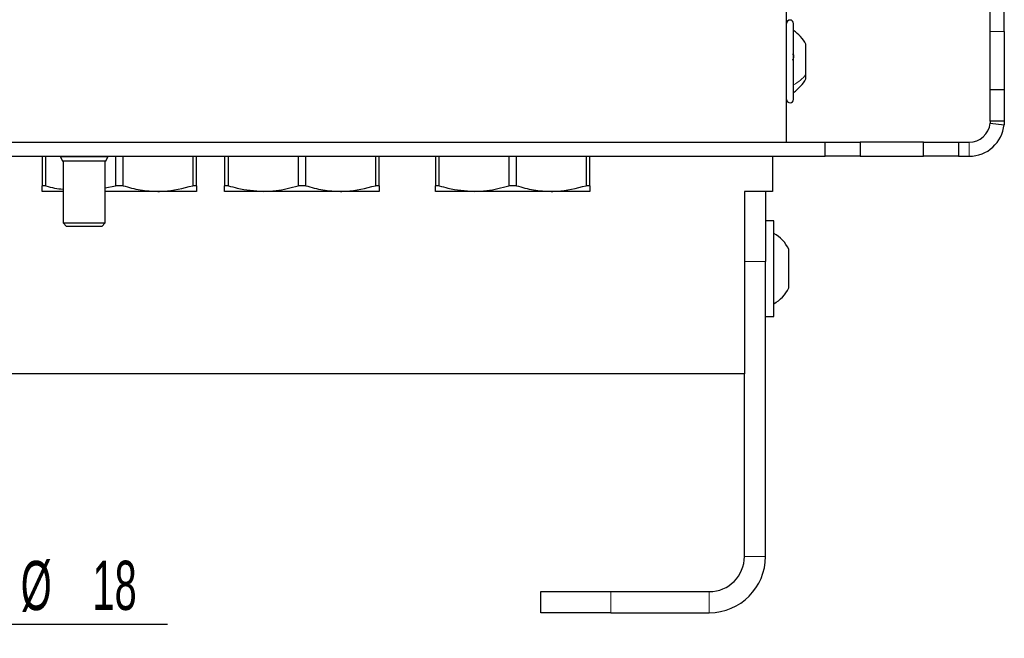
# Paper-space layout 'Blatt5' of a CAD drawing. Header units: millimetres. Extents: x 5 to 418, y 2 to 292.
# Tile 12 of 33: x 250 to 320, y 101 to 145. Entities that reach past the tile are written whole.
import ezdxf

# ---------------------------------------------------------------- set-up
doc = ezdxf.new("R2010")
doc.units = ezdxf.units.MM
doc.layers.add('SLD-0', color=7, linetype='Continuous')
doc.styles.add('SLDTEXTSTYLE1', font='TXT', dxfattribs={"width": 0.605})
doc.dimstyles.new('SLDDIMSTYLE5', dxfattribs={"dimtxt": 3.5, "dimasz": 3.302, "dimexe": 0, "dimexo": 0.0625, "dimgap": 0.875, "dimtad": 1, "dimlfac": 2, "dimrnd": 1e-09, "dimzin": 12, "dimdsep": 46, "dimtxsty": 'SLDTEXTSTYLE1', "dimsah": 1, "dimcen": 0.09, "dimadec": 0, "dimazin": 3, "dimtfac": 1, "dimtmove": 0, "dimatfit": 0, "dimfxl": 1, "dimfrac": 2, "dimtolj": 1, "dimtzin": 12, "dimarcsym": 0})

# ---------------------------------------------------------------- blocks, each defined once
blk = doc.blocks.new('_D_23')
at = {"layer": 'SLD-0', "color": 7}
for p, q in [((227.952, 119.75), (227.952, 100.758)), ((236.952, 119.75), (236.952, 100.758)), ((227.952, 101.758), (221.602, 101.758)), ((227.952, 101.758), (230.952, 101.758)), ((233.952, 101.758), (236.952, 101.758)), ((236.952, 101.758), (260.889, 101.758))]:
    blk.add_line(p, q, dxfattribs=at)
for points in [[(227.952, 101.758), (224.65, 102.266), (224.65, 101.25)], [(236.952, 101.758), (240.254, 101.25), (240.254, 102.266)]]:
    blk.add_solid(points, dxfattribs=at)
at = {"layer": 'SLD-0', "color": 7, "char_height": 3.5, "attachment_point": 1, "style": 'SLDTEXTSTYLE1'}
for s, insert in [('D=', (244.159, 106.28)), ('%%c', (250.439, 106.27)), ('18', (255.542, 106.28))]:
    blk.add_mtext(s, dxfattribs=dict(at, insert=insert))

psp = doc.layouts.new('Blatt5')

# ---------------------------------------------------------------- linework, layer by layer
at = {"color": 7, "linetype": 'Continuous', "lineweight": 25}
for p, q in [((304.9523, 136.0798), (304.9523, 150.5798)), ((319.4523, 143.9615), (319.4523, 148.5767)), ((320.4523, 143.9615), (320.4523, 148.5767)), ((305.4523, 139.1298), (305.4523, 144.5298)), ((319.4523, 139.8298), (319.4523, 143.9615)), ((320.4523, 143.9615), (320.4523, 139.8298)), ((306.3273, 140.8958), (306.3273, 143.0673)), ((306.3273, 140.5923), (306.3273, 140.8958)), ((319.4523, 137.5798), (319.4523, 139.8298)), ((319.4523, 139.8298), (320.4523, 139.8298)), ((320.4523, 139.8298), (320.4523, 137.5798)), ((319.4523, 137.5798), (319.4448, 137.4298)), ((319.4448, 137.4298), (320.4398, 137.3298)), ((320.4523, 137.5798), (319.4523, 137.5798)), ((320.4523, 137.5798), (320.4398, 137.3298)), ((137.2023, 136.0798), (307.7023, 136.0798)), ((307.7023, 135.0798), (307.7023, 136.0798)), ((307.7023, 136.0798), (310.2023, 136.0798)), ((310.2023, 136.0798), (310.2023, 135.0798)), ((314.7023, 136.0798), (310.2023, 136.0798)), ((314.7023, 135.0798), (314.7023, 136.0798)), ((314.7023, 136.0798), (317.2023, 136.0798)), ((317.2023, 136.0798), (317.2023, 135.0798)), ((317.2023, 136.0798), (317.9523, 136.0798)), ((137.2023, 135.0798), (307.7023, 135.0798)), ((251.9523, 135.0798), (251.9523, 132.9839)), ((252.2239, 132.9839), (252.2239, 135.0798)), ((253.2612, 135.0377), (253.4131, 134.7298)), ((256.6434, 135.0377), (253.2612, 135.0377)), ((253.3737, 135.0798), (253.3737, 135.0377)), ((256.4915, 134.7298), (253.4131, 134.7298)), ((253.4523, 134.7298), (253.4523, 130.3298)), ((256.4523, 130.3298), (256.4523, 134.7298)), ((256.4915, 134.7298), (256.6434, 135.0377)), ((256.5309, 135.0377), (256.5309, 135.0798)), ((257.1807, 135.0798), (257.1807, 132.9839)), ((257.7239, 132.9839), (257.7239, 135.0798)), ((262.6807, 135.0798), (262.6807, 132.9839)), ((262.9523, 132.9839), (262.9523, 135.0798)), ((264.9523, 135.0798), (264.9523, 132.9839)), ((265.2239, 132.9839), (265.2239, 135.0798)), ((270.1807, 135.0798), (270.1807, 132.9839)), ((270.7239, 132.9839), (270.7239, 135.0798)), ((275.6807, 135.0798), (275.6807, 132.9839)), ((275.9523, 132.9839), (275.9523, 135.0798)), ((279.9523, 135.0798), (279.9523, 132.9839)), ((280.2239, 132.9839), (280.2239, 135.0798)), ((285.1807, 135.0798), (285.1807, 132.9839)), ((285.7239, 132.9839), (285.7239, 135.0798)), ((290.6807, 135.0798), (290.6807, 132.9839)), ((290.9523, 132.9839), (290.9523, 135.0798)), ((303.9523, 135.0798), (303.9523, 132.5798)), ((310.2023, 135.0798), (307.7023, 135.0798)), ((310.2023, 135.0798), (314.7023, 135.0798)), ((317.2023, 135.0798), (314.7023, 135.0798)), ((317.2023, 135.0798), (317.9523, 135.0798)), ((252.2239, 132.9839), (251.9523, 132.9839)), ((253.4523, 132.5798), (251.9523, 132.5798)), ((256.4523, 132.8227), (257.1807, 132.9839)), ((260.2023, 132.5798), (256.4523, 132.5798)), ((257.7239, 132.9839), (257.1807, 132.9839)), ((262.9523, 132.5798), (260.2023, 132.5798)), ((262.9523, 132.9839), (262.6807, 132.9839)), ((265.2239, 132.9839), (264.9523, 132.9839)), ((267.7023, 132.5798), (264.9523, 132.5798)), ((273.2023, 132.5798), (267.7023, 132.5798)), ((270.7239, 132.9839), (270.1807, 132.9839)), ((275.9523, 132.5798), (273.2023, 132.5798)), ((275.9523, 132.9839), (275.6807, 132.9839)), ((280.2239, 132.9839), (279.9523, 132.9839)), ((282.7023, 132.5798), (279.9523, 132.5798)), ((288.2023, 132.5798), (282.7023, 132.5798)), ((285.7239, 132.9839), (285.1807, 132.9839)), ((290.9523, 132.5798), (288.2023, 132.5798)), ((290.9523, 132.9839), (290.6807, 132.9839)), ((303.9523, 132.5798), (301.9523, 132.5798)), ((301.9523, 132.5798), (301.9523, 119.5798)), ((303.4523, 132.5798), (303.4523, 127.5798)), ((304.0523, 130.4798), (303.4523, 130.4798)), ((304.0523, 123.6798), (304.0523, 130.4798)), ((253.4523, 130.3298), (253.7023, 130.0798)), ((253.4523, 130.3298), (256.4523, 130.3298)), ((256.2023, 130.0798), (253.7023, 130.0798)), ((256.2023, 130.0798), (256.4523, 130.3298)), ((305.1023, 125.7048), (305.1023, 128.4548)), ((303.4523, 106.5798), (303.4523, 127.5798)), ((303.4523, 123.6798), (304.0523, 123.6798)), ((301.9523, 119.5798), (243.7023, 119.5798)), ((301.9523, 106.5798), (301.9523, 119.5798)), ((287.4523, 102.5798), (287.4523, 104.0798)), ((287.4523, 104.0798), (292.4523, 104.0798)), ((292.4523, 104.0798), (299.4523, 104.0798)), ((292.4523, 102.5798), (287.4523, 102.5798)), ((292.4523, 102.5798), (299.4523, 102.5798))]:
    psp.add_line(p, q, dxfattribs=at)
at = {"color": 7, "linetype": 'Continuous', "lineweight": 18}
for p, q in [((319.4523, 143.9615), (320.4523, 143.9615)), ((317.9523, 135.0798), (317.9523, 136.0798)), ((303.4523, 127.5798), (301.9523, 127.5798)), ((301.9523, 106.5798), (303.4523, 106.5798)), ((292.4523, 104.0798), (292.4523, 102.5798)), ((299.4523, 104.0798), (299.4523, 102.5798))]:
    psp.add_line(p, q, dxfattribs=at)
at = {"color": 7, "linetype": 'Continuous', "lineweight": 25}
for centre, radius, start, end in [((305.2023, 144.5298), 0.25, 0, 180), ((303.8176, 141.6647), 2.875, 29.198896, 55.348482), ((303.8176, 141.9948), 2.875, 304.651518, 330.801104), ((305.2023, 139.1298), 0.25, 180, 0), ((317.9523, 137.5798), 1.5, 270, 354.26083), ((317.9523, 137.5798), 2.5, 270, 354.26083), ((302.8384, 127.3943), 2.5, 25.099917, 60.950215), ((302.8384, 126.7652), 2.5, 299.049785, 334.900083), ((299.4523, 106.5798), 2.5, 270, 0), ((299.4523, 106.5798), 4, 270, 0)]:
    psp.add_arc(centre, radius, start, end, dxfattribs=at)
for points, knots in [([(305.3667, 142.3466), (305.3784, 142.3469), (305.4018, 142.3473), (305.4294, 142.3186), (305.4477, 142.2681), (305.4545, 142.1981), (305.4479, 142.1187), (305.4296, 142.042), (305.4019, 141.976), (305.3785, 141.9471), (305.3667, 141.9326)], [0, 0, 0, 0, 0.1251933, 0.2494385, 0.3742794, 0.4990244, 0.6238686, 0.7493688, 0.8744304, 1, 1, 1, 1]), ([(251.9523, 132.5798), (251.9523, 132.5819), (251.9523, 132.5949), (251.9523, 132.8067), (251.9523, 132.9839)], [0, 0, 0, 0, 0.163158, 1, 1, 1, 1]), ([(252.2239, 132.9839), (252.431, 132.9186), (252.8339, 132.7916), (253.2501, 132.7543), (253.4523, 132.7362)], [0, 0, 0, 0, 0.51427156, 1, 1, 1, 1]), ([(257.7239, 132.9839), (258.1279, 132.8701), (258.9424, 132.6408), (259.7801, 132.6002), (260.2023, 132.5798)], [0, 0, 0, 0, 0.4960368, 1, 1, 1, 1]), ([(260.2023, 132.5798), (260.3387, 132.5819), (261.1747, 132.5949), (261.9946, 132.8067), (262.6807, 132.9839)], [0, 0, 0, 0, 0.163158, 1, 1, 1, 1]), ([(262.9523, 132.9839), (262.9523, 132.8701), (262.9523, 132.6408), (262.9523, 132.6002), (262.9523, 132.5798)], [0, 0, 0, 0, 0.4960368, 1, 1, 1, 1]), ([(264.9523, 132.5798), (264.9523, 132.5819), (264.9523, 132.5949), (264.9523, 132.8067), (264.9523, 132.9839)], [0, 0, 0, 0, 0.16315796, 1, 1, 1, 1]), ([(265.2239, 132.9839), (265.4316, 132.9225), (266.2421, 132.6832), (267.0795, 132.6239), (267.7023, 132.5798)], [0, 0, 0, 0, 0.2563327, 1, 1, 1, 1]), ([(267.7023, 132.5798), (268.0077, 132.5905), (268.845, 132.6199), (269.6618, 132.8425), (270.1807, 132.9839)], [0, 0, 0, 0, 0.3647185, 1, 1, 1, 1]), ([(270.7239, 132.9839), (271.1279, 132.8701), (271.9424, 132.6408), (272.7801, 132.6002), (273.2023, 132.5798)], [0, 0, 0, 0, 0.4960368, 1, 1, 1, 1]), ([(273.2023, 132.5798), (273.3387, 132.5819), (274.1747, 132.5949), (274.9946, 132.8067), (275.6807, 132.9839)], [0, 0, 0, 0, 0.163158, 1, 1, 1, 1]), ([(275.9523, 132.9839), (275.9523, 132.8701), (275.9523, 132.6408), (275.9523, 132.6002), (275.9523, 132.5798)], [0, 0, 0, 0, 0.49603675, 1, 1, 1, 1]), ([(279.9523, 132.5798), (279.9523, 132.5819), (279.9523, 132.5949), (279.9523, 132.8067), (279.9523, 132.9839)], [0, 0, 0, 0, 0.163158, 1, 1, 1, 1]), ([(280.2239, 132.9839), (280.4316, 132.9225), (281.2421, 132.6832), (282.0795, 132.6239), (282.7023, 132.5798)], [0, 0, 0, 0, 0.2563327, 1, 1, 1, 1]), ([(282.7023, 132.5798), (283.0077, 132.5905), (283.845, 132.6199), (284.6618, 132.8425), (285.1807, 132.9839)], [0, 0, 0, 0, 0.3647185, 1, 1, 1, 1]), ([(285.7239, 132.9839), (286.1279, 132.8701), (286.9424, 132.6408), (287.7801, 132.6002), (288.2023, 132.5798)], [0, 0, 0, 0, 0.4960368, 1, 1, 1, 1]), ([(288.2023, 132.5798), (288.3387, 132.5819), (289.1747, 132.5949), (289.9946, 132.8067), (290.6807, 132.9839)], [0, 0, 0, 0, 0.163158, 1, 1, 1, 1]), ([(290.9523, 132.9839), (290.9523, 132.8701), (290.9523, 132.6408), (290.9523, 132.6002), (290.9523, 132.5798)], [0, 0, 0, 0, 0.49603675, 1, 1, 1, 1])]:
    psp.add_open_spline(points, degree=3, knots=knots, dxfattribs=at)
at = {"color": 7, "linetype": 'Continuous', "lineweight": 18}
psp.add_open_spline([(305.4523, 140.1694), (305.6257, 140.2716), (305.9725, 140.4759), (306.209, 140.7558), (306.3273, 140.8958)], degree=3, dxfattribs=at)

# ---------------------------------------------------------------- dimensions: what is measured, and where the dimension line sits
at = {"layer": 'SLD-0', "color": 7}
dim = psp.add_linear_dim(base=(236.9523, 101.7584), p1=(227.9523, 119.7499), p2=(236.9523, 119.7499), text='D=%%c<>', dimstyle='SLDDIMSTYLE5', dxfattribs=at)
dim.commit()
dim.dimension.update_dxf_attribs({"geometry": '_D_23', "text_midpoint": (252.5239, 101.7584), "dimtype": 160})

doc.saveas('drawing.dxf')
